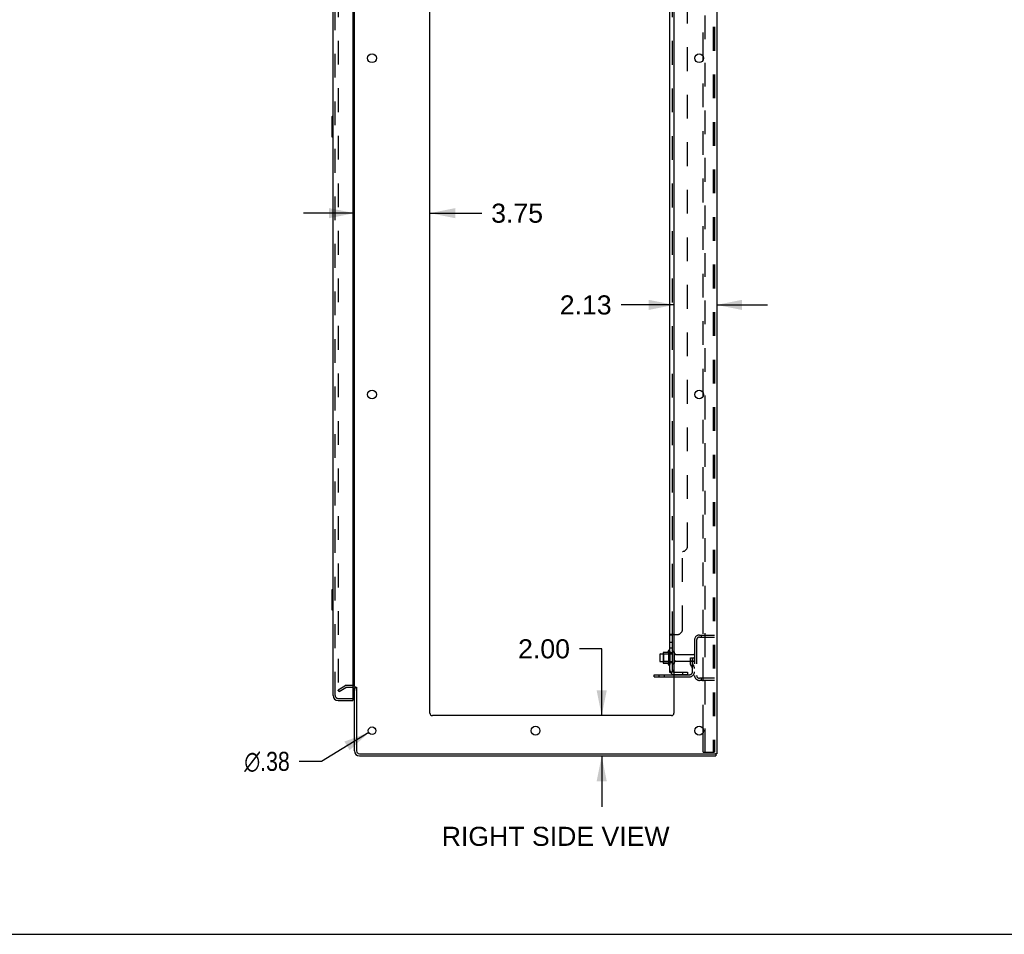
# Model space of a CAD drawing. Header units: inches. Extents: x 0 to 215, y 0 to 139.
# Tile 60 of 115: x 109 to 158, y 0 to 45. Entities that reach past the tile are written whole.
import ezdxf

# ---------------------------------------------------------------- set-up
doc = ezdxf.new("R2010")
doc.units = ezdxf.units.IN
doc.header["$LTSCALE"] = 11.804375
doc.header["$MEASUREMENT"] = 0
doc.linetypes.add('HIDDEN', pattern=[0.2, 0.1, -0.1])
doc.layers.get('0').update_dxf_attribs({"linetype": 'CONTINUOUS'})
for name, color, linetype in [('DEFAULT_2', 8, 'HIDDEN'), ('DIMENSIONS', 7, 'CONTINUOUS'), ('DOOR_ASSEMBLY', 7, 'CONTINUOUS'), ('SUBPANEL', 7, 'CONTINUOUS')]:
    doc.layers.add(name, color=color, linetype=linetype)
doc.styles.get("Standard").update_dxf_attribs({"font": 'arial.ttf'})
doc.styles.add('TEXTSTYLE_1', font='gdt', dxfattribs={"width": 0.8})
doc.dimstyles.new('DIMSTYLE_1', dxfattribs={"dimtxt": 0.946875, "dimasz": 1.2625, "dimexe": 0.09, "dimexo": 0.07, "dimgap": 0.0375, "dimtad": 0, "dimtih": 1, "dimtoh": 1, "dimzin": 4, "dimdsep": 46, "dimtxsty": 'Standard', "dimblk": '_FILLED', "dimblk1": '_FILLED', "dimblk2": '_FILLED', "dimcen": 0.09, "dimadec": 3, "dimazin": 1, "dimtfac": 1, "dimtdec": 3, "dimtofl": 0, "dimtmove": 0, "dimatfit": 3, "dimldrblk": '_FILLED', "dimfxl": 0, "dimtolj": 1, "dimtzin": 4, "dimarcsym": 0})
doc.dimstyles.new('DIMSTYLE_2', dxfattribs={"dimtxt": 0.946875, "dimasz": 1.2625, "dimexe": 0.09, "dimexo": 0.07, "dimgap": 0.09, "dimtad": 0, "dimtih": 1, "dimtoh": 1, "dimzin": 4, "dimdsep": 46, "dimtxsty": 'Standard', "dimblk": '_FILLED', "dimblk1": '_FILLED', "dimblk2": '_FILLED', "dimcen": 0.09, "dimadec": 3, "dimazin": 1, "dimtfac": 1, "dimtdec": 3, "dimtofl": 0, "dimtmove": 0, "dimatfit": 1, "dimldrblk": '_FILLED', "dimfxl": 0, "dimtolj": 1, "dimtzin": 4, "dimarcsym": 0})

# ---------------------------------------------------------------- blocks, each defined once
blk = doc.blocks.new('_FILLED')
at = {"color": 0, "linetype": 'ByBlock'}
blk.add_solid([(0, 0), (-1, 0.2), (-1, -0.2)], dxfattribs=at)
blk = doc.blocks.new('*D14')
at = {"layer": 'DIMENSIONS', "color": 2, "linetype": 'Continuous'}
for p, q in [((125.98, 35.817), (123.455, 35.817)), ((129.73, 35.817), (132.303, 35.817))]:
    blk.add_line(p, q, dxfattribs=at)
at = {"layer": 'DIMENSIONS', "color": 2, "linetype": 'Continuous', "xscale": 1.2625, "yscale": 1.2625, "zscale": 1.2625}
blk.add_blockref('_FILLED', (125.98, 35.817), dxfattribs=at)
at = {"layer": 'DIMENSIONS', "color": 2, "linetype": 'Continuous', "xscale": 1.2625, "yscale": 1.2625, "zscale": 1.2625, "rotation": 180}
blk.add_blockref('_FILLED', (129.73, 35.817), dxfattribs=at)
at = {"layer": 'DIMENSIONS', "color": 2, "linetype": 'Continuous', "insert": (132.776, 36.29), "char_height": 0.9469, "width": 2.57311, "attachment_point": 1, "line_spacing_factor": 0.9}
blk.add_mtext('3.75', dxfattribs=at)
blk = doc.blocks.new('*D15')
at = {"layer": 'DIMENSIONS', "color": 2, "linetype": 'Continuous'}
for p, q in [((141.855, 31.261), (139.23, 31.261)), ((143.98, 31.261), (146.505, 31.261))]:
    blk.add_line(p, q, dxfattribs=at)
at = {"layer": 'DIMENSIONS', "color": 2, "linetype": 'Continuous', "xscale": 1.2625, "yscale": 1.2625, "zscale": 1.2625}
blk.add_blockref('_FILLED', (141.855, 31.261), dxfattribs=at)
at = {"layer": 'DIMENSIONS', "color": 2, "linetype": 'Continuous', "xscale": 1.2625, "yscale": 1.2625, "zscale": 1.2625, "rotation": 180}
blk.add_blockref('_FILLED', (143.98, 31.261), dxfattribs=at)
at = {"layer": 'DIMENSIONS', "color": 2, "linetype": 'Continuous', "insert": (138.757, 31.734), "char_height": 0.9469, "width": 2.57311, "attachment_point": 3, "line_spacing_factor": 0.9}
blk.add_mtext('2.13', dxfattribs=at)
blk = doc.blocks.new('*D16')
at = {"layer": 'DIMENSIONS', "color": 2, "linetype": 'Continuous'}
for p, q in [((138.265, 14.18), (137.16, 14.18)), ((138.265, 10.862), (138.265, 14.18)), ((138.265, 8.862), (138.265, 6.337))]:
    blk.add_line(p, q, dxfattribs=at)
at = {"layer": 'DIMENSIONS', "color": 2, "linetype": 'Continuous', "xscale": 1.2625, "yscale": 1.2625, "zscale": 1.2625}
for p, rotation in [((138.265, 10.862), 270), ((138.265, 8.862), 90)]:
    blk.add_blockref('_FILLED', p, dxfattribs=dict(at, rotation=rotation))
at = {"layer": 'DIMENSIONS', "color": 2, "linetype": 'Continuous', "insert": (136.687, 14.653), "char_height": 0.9469, "width": 2.57311, "attachment_point": 3, "line_spacing_factor": 0.9}
blk.add_mtext('2.00', dxfattribs=at)
blk = doc.blocks.new('*D18')
at = {"layer": 'DIMENSIONS', "color": 2, "linetype": 'Continuous'}
for p, q in [((126.694, 10.015), (124.347, 8.591)), ((124.347, 8.591), (123.242, 8.591))]:
    blk.add_line(p, q, dxfattribs=at)
at = {"layer": 'DIMENSIONS', "color": 2, "linetype": 'Continuous', "xscale": 1.2625, "yscale": 1.2625, "zscale": 1.2625, "rotation": 31.2392584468}
blk.add_blockref('_FILLED', (126.694, 10.015), dxfattribs=at)
at = {"layer": 'DIMENSIONS', "color": 2, "linetype": 'Continuous', "insert": (122.769, 9.064), "char_height": 0.94688, "width": 3.09993, "attachment_point": 3, "line_spacing_factor": 0.9, "style": 'TEXTSTYLE_1'}
blk.add_mtext('{\\fgdt;n}\\fArial;.38', dxfattribs=at)

msp = doc.modelspace()

# ---------------------------------------------------------------- linework, layer by layer
at = {"color": 3, "linetype": 'Continuous'}
for p, q in [((143.98, 94.758), (143.98, 8.966)), ((125.98, 12.31), (125.98, 91.414)), ((129.73, 10.987), (129.73, 91.362)), ((141.855, 91.362), (141.855, 10.987)), ((143.3, 43.414), (143.3, 43.609)), ((143.3, 26.714), (143.3, 26.909)), ((140.876, 12.893), (141.855, 12.893)), ((125.98, 9.108), (125.98, 12.258)), ((126.084, 12.269), (126.084, 9.108)), ((141.73, 10.862), (129.855, 10.862)), ((143.3, 10.014), (143.3, 10.209)), ((126.226, 8.966), (143.889, 8.966)), ((126.226, 8.862), (143.928, 8.862)), ((143.98, 8.966), (143.923, 8.966))]:
    msp.add_line(p, q, dxfattribs=at)
at = {"color": 7, "linetype": 'Continuous'}
for p, q in [((141.151, 13.894), (141.151, 13.579)), ((141.181, 13.924), (141.315, 13.924)), ((141.315, 13.992), (141.315, 13.481)), ((141.325, 14.014), (141.553, 14.014)), ((141.581, 14.093), (141.581, 13.381)), ((141.181, 13.549), (141.315, 13.549)), ((141.325, 13.459), (141.553, 13.459)), ((140.876, 12.789), (140.876, 12.893)), ((140.876, 12.789), (141.855, 12.789)), ((126.084, 12.258), (125.98, 12.258)), ((143.889, 8.966), (143.923, 8.966)), ((143.928, 8.966), (143.928, 8.862)), ((0, 0), (214.625, 0))]:
    msp.add_line(p, q, dxfattribs=at)
at = {"color": 3, "linetype": 'Continuous'}
for centre, radius in [((126.855, 43.512), 0.219), ((143.105, 43.512), 0.219), ((126.855, 26.812), 0.219), ((143.105, 26.812), 0.219), ((126.855, 10.112), 0.188), ((134.98, 10.112), 0.219), ((143.105, 10.112), 0.219)]:
    msp.add_circle(centre, radius, dxfattribs=at)
at = {"color": 7, "linetype": 'Continuous'}
for centre, radius, start, end in [((141.181, 13.894), 0.03, 90, 180), ((141.325, 14.004), 0.01, 90, 174.8062), ((141.456, 13.992), 0.141, 174.7919, 180), ((141.534, 14.024), 0.01, 270, 336.0321), ((142.181, 13.737), 0.698, 149.3369, 156.0321), ((141.612, 14.071), 0.0384, 0, 145.5503), ((141.831, 13.994), 0.055, 64.0906, 180), ((141.181, 13.579), 0.03, 180, 270), ((141.456, 13.481), 0.141, 180, 185.2081), ((141.325, 13.469), 0.01, 185.1938, 270), ((141.534, 13.449), 0.01, 23.9679, 90), ((142.181, 13.737), 0.698, 203.9679, 210.6631), ((141.612, 13.403), 0.0384, 214.4497, 360), ((141.831, 13.479), 0.055, 180, 295.9094)]:
    msp.add_arc(centre, radius, start, end, dxfattribs=at)
at = {"color": 3, "linetype": 'Continuous'}
for centre, radius, start, end in [((125.837, 12.115), 0.142, 0, 63.5297), ((129.855, 10.987), 0.125, 180, 270), ((141.73, 10.987), 0.125, 270, 360), ((126.226, 9.108), 0.246, 180, 270), ((126.226, 9.108), 0.142, 180, 270)]:
    msp.add_arc(centre, radius, start, end, dxfattribs=at)
at = {"layer": 'DEFAULT_2', "color": 8, "linetype": 'HIDDEN'}
for p, q in [((143.404, 9.049), (143.404, 94.674)), ((143.802, 94.644), (143.802, 9.079)), ((143.876, 94.644), (143.876, 9.079)), ((125.167, 91.596), (125.167, 12.127)), ((143.3, 43.609), (143.3, 60.114)), ((143.3, 26.909), (143.3, 43.414)), ((143.3, 10.209), (143.3, 26.714)), ((143.122, 14.862), (143.876, 14.862)), ((143.122, 14.758), (143.876, 14.758)), ((143.203, 14.862), (143.203, 14.758)), ((142.876, 14.615), (142.876, 12.858)), ((142.98, 14.615), (142.98, 12.858)), ((141.335, 13.92), (141.315, 13.94)), ((141.315, 13.924), (141.776, 13.924)), ((141.631, 13.92), (141.335, 13.92)), ((141.335, 13.92), (141.335, 13.553)), ((141.631, 13.92), (141.651, 13.94)), ((141.631, 13.92), (141.631, 13.553)), ((141.651, 14.071), (141.651, 13.403)), ((141.776, 13.479), (141.776, 13.994)), ((141.886, 13.479), (141.886, 13.994)), ((141.948, 13.902), (142.846, 13.902)), ((142.682, 13.737), (142.772, 13.737)), ((142.682, 13.396), (142.682, 13.737)), ((142.772, 13.737), (142.876, 13.737)), ((142.772, 13.036), (142.772, 13.737)), ((142.786, 13.396), (142.786, 13.737)), ((142.876, 13.737), (142.836, 13.737)), ((141.335, 13.553), (141.315, 13.533)), ((141.315, 13.549), (141.776, 13.549)), ((141.631, 13.553), (141.335, 13.553)), ((141.631, 13.553), (141.651, 13.533)), ((141.948, 13.572), (142.846, 13.572)), ((142.786, 13.562), (142.682, 13.562)), ((142.703, 13.33), (142.752, 13.262)), ((142.787, 13.39), (142.836, 13.322)), ((141.123, 12.789), (141.123, 12.893)), ((141.379, 12.789), (141.379, 12.893)), ((141.855, 12.893), (142.629, 12.893)), ((141.855, 12.789), (142.629, 12.789)), ((125.167, 12.147), (125.507, 12.343)), ((125.219, 12.057), (125.559, 12.253)), ((125.837, 12.362), (125.575, 12.362)), ((125.837, 12.258), (125.575, 12.258)), ((143.876, 12.716), (143.122, 12.716)), ((143.876, 12.612), (143.122, 12.612)), ((143.203, 12.716), (143.203, 12.612)), ((125.219, 12.057), (125.167, 12.147)), ((143.3, 9.049), (143.3, 10.014)), ((143.3, 9.049), (143.781, 9.049)), ((143.781, 9.049), (143.854, 9.049))]:
    msp.add_line(p, q, dxfattribs=at)
for points in [[(125.167, 12.127), (125.167, 12.125), (125.167, 12.123), (125.168, 12.121)], [(125.184, 12.107), (125.183, 12.107), (125.181, 12.108), (125.179, 12.108), (125.177, 12.109), (125.175, 12.11), (125.174, 12.112), (125.172, 12.113), (125.171, 12.115), (125.17, 12.117), (125.169, 12.119), (125.168, 12.121)], [(125.192, 12.109), (125.19, 12.109), (125.188, 12.108), (125.186, 12.107), (125.185, 12.107), (125.184, 12.107)], [(143.802, 9.079), (143.801, 9.071), (143.799, 9.064), (143.796, 9.058), (143.791, 9.053), (143.786, 9.05), (143.781, 9.049)], [(143.876, 9.079), (143.875, 9.071), (143.873, 9.064), (143.869, 9.058), (143.865, 9.053), (143.86, 9.05), (143.854, 9.049)]]:
    msp.add_lwpolyline(points, dxfattribs=at)
for centre, radius, start, end in [((143.122, 14.615), 0.246, 90, 180), ((143.122, 14.615), 0.142, 90, 180), ((141.831, 13.994), 0.055, 360, 64.0906), ((141.948, 13.964), 0.0625, 180, 270), ((142.846, 13.872), 0.03, 360, 90), ((141.831, 13.479), 0.055, 295.9094, 0), ((141.948, 13.509), 0.0625, 90, 180), ((142.796, 13.396), 0.114, 180, 215.7539), ((142.668, 13.201), 0.104, 0, 35.7539), ((142.796, 13.396), 0.01, 180, 215.7539), ((142.668, 13.201), 0.208, 0, 35.7539), ((142.846, 13.602), 0.03, 270, 0), ((142.629, 13.036), 0.246, 270, 360), ((142.629, 13.036), 0.142, 270, 360), ((143.122, 12.858), 0.246, 180, 270), ((143.122, 12.858), 0.142, 180, 270), ((125.575, 12.225), 0.137, 90, 120), ((125.575, 12.225), 0.033, 90, 120), ((125.837, 12.115), 0.246, 0, 90), ((125.837, 12.115), 0.142, 63.5297, 90)]:
    msp.add_arc(centre, radius, start, end, dxfattribs=at)
at = {"layer": 'DOOR_ASSEMBLY', "color": 3, "linetype": 'Continuous'}
for p, q in [((125.901, 91.988), (125.901, 11.736)), ((124.922, 11.858), (124.922, 91.865)), ((125.168, 11.612), (125.901, 11.612))]:
    msp.add_line(p, q, dxfattribs=at)
at = {"layer": 'DOOR_ASSEMBLY', "color": 8, "linetype": 'HIDDEN'}
for p, q in [((125.026, 11.858), (125.026, 91.865)), ((125.168, 11.716), (125.881, 11.716))]:
    msp.add_line(p, q, dxfattribs=at)
at = {"layer": 'DOOR_ASSEMBLY', "color": 7, "linetype": 'Continuous'}
for p, q in [((124.922, 40.612), (124.877, 40.612)), ((124.862, 40.597), (124.862, 39.627)), ((124.908, 40.512), (124.908, 39.712)), ((124.877, 39.612), (124.922, 39.612)), ((124.862, 17.097), (124.862, 16.127)), ((124.922, 17.112), (124.877, 17.112)), ((124.908, 17.012), (124.908, 16.212)), ((124.877, 16.112), (124.922, 16.112)), ((125.881, 11.716), (125.901, 11.716)), ((125.901, 11.716), (125.901, 11.612))]:
    msp.add_line(p, q, dxfattribs=at)
for points in [[(124.907, 40.548), (124.907, 40.542), (124.907, 40.536), (124.908, 40.53), (124.908, 40.524), (124.908, 40.518), (124.908, 40.512)], [(124.908, 39.712), (124.908, 39.705), (124.908, 39.699), (124.908, 39.693), (124.907, 39.687), (124.907, 39.681), (124.907, 39.676)], [(124.907, 17.048), (124.907, 17.042), (124.907, 17.036), (124.908, 17.03), (124.908, 17.024), (124.908, 17.018), (124.908, 17.012)], [(124.908, 16.212), (124.908, 16.205), (124.908, 16.199), (124.908, 16.193), (124.907, 16.187), (124.907, 16.181), (124.907, 16.176)]]:
    msp.add_lwpolyline(points, dxfattribs=at)
for centre, radius, start, end in [((124.877, 40.597), 0.015, 90, 180), ((124.907, 40.597), 0.015, 0, 90), ((124.877, 39.627), 0.015, 180, 270), ((124.907, 39.627), 0.015, 270, 360), ((124.877, 17.097), 0.015, 90, 180), ((124.907, 17.097), 0.015, 0, 90), ((124.877, 16.127), 0.015, 180, 270), ((124.907, 16.127), 0.015, 270, 360), ((125.086, 12.002), 0.26, 270, 272.5866)]:
    msp.add_arc(centre, radius, start, end, dxfattribs=at)
at = {"layer": 'DOOR_ASSEMBLY', "color": 3, "linetype": 'Continuous'}
for centre, radius, start, end in [((125.168, 11.858), 0.246, 180, 270), ((125.881, 11.736), 0.02, 270, 360)]:
    msp.add_arc(centre, radius, start, end, dxfattribs=at)
at = {"layer": 'DOOR_ASSEMBLY', "color": 8, "linetype": 'HIDDEN'}
msp.add_arc((125.168, 11.858), 0.142, 180, 270, dxfattribs=at)
at = {"layer": 'SUBPANEL', "color": 3, "linetype": 'Continuous'}
for p, q in [((141.651, 13.018), (141.651, 90.706)), ((141.855, 14.893), (141.704, 14.893))]:
    msp.add_line(p, q, dxfattribs=at)
at = {"layer": 'SUBPANEL', "color": 8, "linetype": 'HIDDEN'}
for p, q in [((141.776, 14.858), (141.776, 88.866)), ((142.526, 19.268), (142.526, 84.456)), ((142.276, 15.143), (142.276, 19.018)), ((141.777, 14.862), (141.776, 14.861)), ((141.801, 14.886), (141.801, 14.885)), ((141.855, 14.893), (142.026, 14.893)), ((141.776, 14.496), (141.651, 14.496)), ((141.776, 14.215), (141.651, 14.215)), ((141.776, 13.987), (141.651, 13.987)), ((141.776, 13.487), (141.651, 13.487)), ((141.751, 13.018), (141.801, 13.059)), ((141.888, 13.018), (142.526, 13.018)), ((142.526, 12.893), (141.888, 12.893)), ((142.276, 13.018), (142.276, 12.893)), ((142.526, 13.018), (142.526, 12.893))]:
    msp.add_line(p, q, dxfattribs=at)
at = {"layer": 'SUBPANEL', "color": 7, "linetype": 'Continuous'}
for p, q in [((141.776, 14.858), (141.651, 14.858)), ((141.776, 13.018), (141.776, 14.858)), ((141.776, 13.018), (141.651, 13.018)), ((141.704, 12.979), (141.751, 13.018))]:
    msp.add_line(p, q, dxfattribs=at)
at = {"layer": 'SUBPANEL', "color": 3, "linetype": 'Continuous'}
for points in [[(141.677, 14.879), (141.673, 14.878), (141.67, 14.876), (141.667, 14.874), (141.664, 14.873), (141.661, 14.871), (141.658, 14.87), (141.656, 14.868), (141.654, 14.866), (141.653, 14.864), (141.652, 14.862), (141.651, 14.861), (141.651, 14.859), (141.651, 14.858)], [(141.704, 14.893), (141.702, 14.891), (141.7, 14.89), (141.697, 14.888), (141.694, 14.887), (141.691, 14.885), (141.687, 14.884), (141.684, 14.882), (141.677, 14.879)], [(141.68, 12.995), (141.673, 12.998), (141.67, 12.999), (141.667, 13.001), (141.664, 13.002), (141.661, 13.004), (141.658, 13.006), (141.656, 13.008), (141.654, 13.009), (141.653, 13.011), (141.652, 13.013), (141.651, 13.015), (141.651, 13.017), (141.651, 13.018)], [(141.704, 12.979), (141.702, 12.982), (141.7, 12.984), (141.697, 12.986), (141.694, 12.988), (141.691, 12.99), (141.687, 12.991), (141.684, 12.993), (141.68, 12.995)]]:
    msp.add_lwpolyline(points, dxfattribs=at)
at = {"layer": 'SUBPANEL', "color": 8, "linetype": 'HIDDEN'}
for points in [[(141.656, 14.868), (141.654, 14.866), (141.653, 14.864), (141.652, 14.862), (141.651, 14.861), (141.651, 14.859)], [(141.664, 14.873), (141.661, 14.871), (141.658, 14.87)], [(141.704, 14.893), (141.702, 14.891), (141.7, 14.89), (141.697, 14.888), (141.694, 14.887), (141.691, 14.885)], [(141.776, 14.861), (141.776, 14.859), (141.776, 14.858)], [(141.784, 14.869), (141.782, 14.868), (141.781, 14.866), (141.779, 14.865), (141.778, 14.863), (141.777, 14.862)], [(141.795, 14.877), (141.794, 14.876), (141.792, 14.875)], [(141.799, 14.882), (141.798, 14.88), (141.797, 14.879)], [(141.801, 14.893), (141.801, 14.891), (141.802, 14.89), (141.802, 14.888), (141.801, 14.886)], [(141.78, 13.041), (141.78, 13.041), (141.779, 13.041), (141.779, 13.041), (141.779, 13.04), (141.778, 13.04), (141.778, 13.04), (141.777, 13.04), (141.777, 13.039), (141.776, 13.039), (141.776, 13.039), (141.775, 13.038), (141.774, 13.038), (141.774, 13.038), (141.773, 13.037), (141.772, 13.037), (141.772, 13.037), (141.771, 13.036), (141.77, 13.036), (141.77, 13.035), (141.769, 13.035), (141.768, 13.035), (141.767, 13.034), (141.767, 13.034), (141.766, 13.034), (141.765, 13.033), (141.764, 13.033), (141.764, 13.033), (141.763, 13.032), (141.762, 13.032), (141.761, 13.031), (141.76, 13.031), (141.759, 13.031), (141.758, 13.03), (141.758, 13.03), (141.757, 13.03), (141.756, 13.029), (141.755, 13.029), (141.754, 13.028), (141.753, 13.028), (141.752, 13.028), (141.751, 13.027), (141.75, 13.027), (141.749, 13.026), (141.748, 13.026), (141.747, 13.026), (141.745, 13.025), (141.744, 13.025), (141.743, 13.025), (141.742, 13.024), (141.741, 13.024), (141.74, 13.023), (141.739, 13.023), (141.738, 13.023), (141.737, 13.022), (141.735, 13.022), (141.734, 13.022), (141.733, 13.022), (141.732, 13.021), (141.731, 13.021), (141.73, 13.021), (141.729, 13.02), (141.728, 13.02), (141.727, 13.02), (141.726, 13.02), (141.725, 13.02), (141.724, 13.019), (141.723, 13.019), (141.722, 13.019), (141.721, 13.019), (141.72, 13.019), (141.719, 13.018), (141.719, 13.018), (141.718, 13.018), (141.717, 13.018), (141.717, 13.018), (141.716, 13.018), (141.716, 13.018)], [(141.716, 13.018), (141.716, 13.018), (141.716, 13.018), (141.716, 13.018), (141.716, 13.018), (141.716, 13.018), (141.716, 13.018), (141.717, 13.018), (141.717, 13.018), (141.718, 13.018), (141.719, 13.018)], [(141.776, 13.038), (141.776, 13.039), (141.777, 13.039), (141.777, 13.039), (141.778, 13.04), (141.778, 13.04), (141.779, 13.04), (141.779, 13.041), (141.779, 13.041), (141.779, 13.041), (141.78, 13.041), (141.78, 13.041)], [(141.776, 13.022), (141.776, 13.02), (141.776, 13.018)]]:
    msp.add_lwpolyline(points, dxfattribs=at)
at = {"layer": 'SUBPANEL', "color": 7, "linetype": 'Continuous'}
for points in [[(141.79, 14.873), (141.786, 14.871), (141.784, 14.869), (141.782, 14.868), (141.781, 14.866), (141.779, 14.865), (141.778, 14.863), (141.777, 14.862), (141.776, 14.861), (141.776, 14.859), (141.776, 14.858)], [(141.801, 14.893), (141.801, 14.891), (141.802, 14.89), (141.802, 14.888), (141.801, 14.886), (141.801, 14.885), (141.8, 14.883), (141.799, 14.882), (141.798, 14.88), (141.797, 14.879), (141.795, 14.877), (141.794, 14.876), (141.792, 14.875), (141.79, 14.873)], [(141.781, 13.03), (141.779, 13.028), (141.778, 13.026), (141.777, 13.024), (141.776, 13.022)], [(141.794, 13.045), (141.79, 13.042), (141.788, 13.04), (141.786, 13.037), (141.784, 13.035), (141.782, 13.033), (141.781, 13.03)], [(141.801, 13.059), (141.801, 13.058), (141.802, 13.057), (141.802, 13.057), (141.801, 13.056), (141.801, 13.055), (141.8, 13.053), (141.799, 13.052), (141.798, 13.051), (141.797, 13.049), (141.795, 13.047), (141.794, 13.045)]]:
    msp.add_lwpolyline(points, dxfattribs=at)
at = {"layer": 'SUBPANEL', "color": 8, "linetype": 'HIDDEN'}
for centre, radius, start, end in [((142.276, 19.268), 0.25, 270, 360), ((142.026, 15.143), 0.25, 270, 360), ((141.888, 13.13), 0.237, 180, 219.4342), ((141.888, 13.13), 0.112, 252.8585, 270), ((141.888, 13.13), 0.237, 261.9946, 270)]:
    msp.add_arc(centre, radius, start, end, dxfattribs=at)
at = {"layer": 'SUBPANEL', "color": 3, "linetype": 'Continuous'}
msp.add_arc((141.888, 13.13), 0.237, 219.4342, 261.9946, dxfattribs=at)
at = {"layer": 'SUBPANEL', "color": 7, "linetype": 'Continuous'}
msp.add_arc((141.888, 13.13), 0.112, 180, 252.8585, dxfattribs=at)

# ---------------------------------------------------------------- texts
at = {"layer": 'DIMENSIONS', "color": 2, "linetype": 'Continuous', "insert": (135.977, 5.34), "char_height": 0.94688, "width": 11.2921, "attachment_point": 2, "line_spacing_factor": 0.9}
msp.add_mtext('RIGHT SIDE VIEW', dxfattribs=at)

# ---------------------------------------------------------------- dimensions: what is measured, and where the dimension line sits
at = {"layer": 'DIMENSIONS', "color": 2, "linetype": 'Continuous'}
for base, p1, p2, picture, middle in [((129.73, 35.817), (125.98, 12.31), (129.73, 10.987), '*D14', (134.065, 35.812)), ((143.979518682, 31.261022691), (141.854518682, 10.986779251), (143.979518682, 8.965779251), '*D15', (137.458502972, 31.255743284))]:
    dim = msp.add_linear_dim(base=base, p1=p1, p2=p2, dimstyle='DIMSTYLE_1', dxfattribs=at)
    dim.commit()
    dim.dimension.update_dxf_attribs({"geometry": picture, "text_midpoint": middle, "dimtype": 160})
dim = msp.add_linear_dim(base=(138.265, 8.862), p1=(129.855, 10.862), p2=(126.226, 8.862), angle=270, dimstyle='DIMSTYLE_1', dxfattribs=at)
dim.commit()
dim.dimension.update_dxf_attribs({"geometry": '*D16', "text_midpoint": (135.388, 14.174), "dimtype": 160})
dim = msp.add_diameter_dim_2p(p1=(126.6942, 10.0145), p2=(127.0148, 10.209), text='%%c<>', dimstyle='DIMSTYLE_2', override={"dimpost": '<>'}, dxfattribs=at)
dim.commit()
dim.dimension.update_dxf_attribs({"geometry": '*D18', "text_midpoint": (121.2188, 8.5907), "dimtype": 163})

doc.saveas('drawing.dxf')
